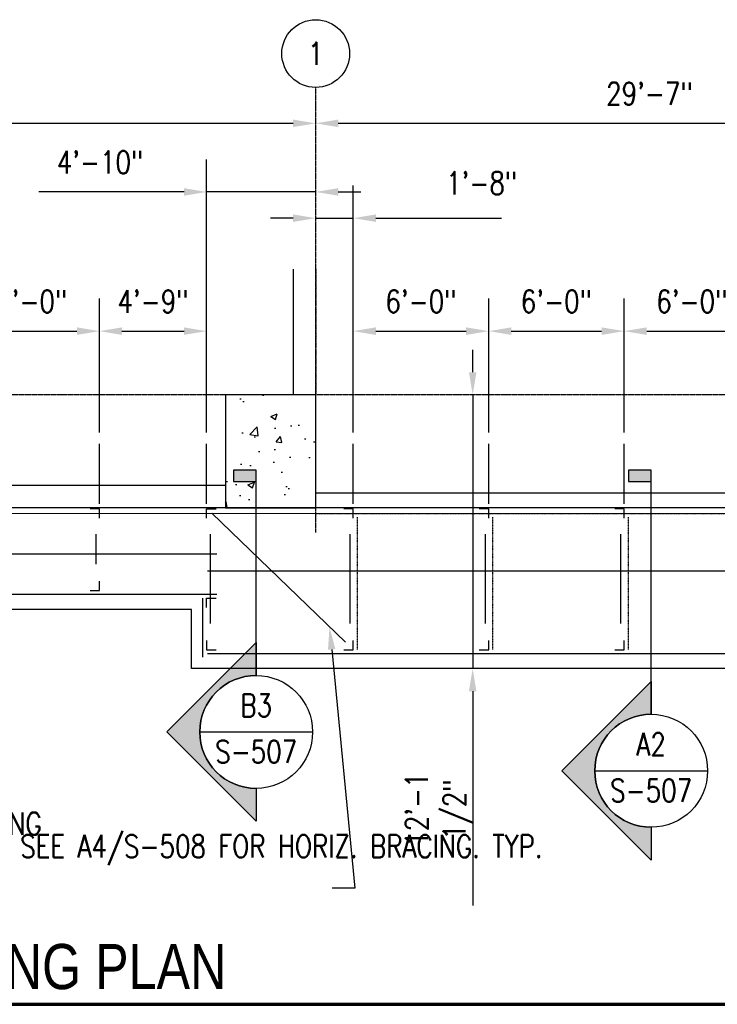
# Model space of a CAD drawing. Header units: inches. Extents: x -232 to 22867, y 539 to 1093.
# Tile 7 of 14: x 3176 to 3547, y 569 to 1093. Entities that reach past the tile are written whole.
import ezdxf
from ezdxf import colors
from ezdxf.entities.mleader import LeaderData, LeaderLine
from ezdxf.enums import TextEntityAlignment as Align
from ezdxf.math import Vec2, Vec3

# ---------------------------------------------------------------- set-up
doc = ezdxf.new("R2010")
doc.units = ezdxf.units.IN
doc.header["$MEASUREMENT"] = 0
doc.linetypes.add('CENTER2', pattern=[1.125, 0.75, -0.125, 0.125, -0.125])
doc.linetypes.add('Dash', pattern=[0.25, 0.125, -0.125])
for name, color, linetype in [('A-WALL-HDLN', 230, 'Dash'), ('A-WALL-PATT', 8, 'Continuous'), ('A-WALL-THIN', 230, 'Continuous'), ('G-ANNO-SYMB', 2, 'Continuous'), ('S-ANNO-DIMS', 1, 'Continuous'), ('S-ANNO-NOTE', 2, 'Continuous'), ('S-ANNO-SYMB', 2, 'Continuous'), ('S-ANNO-TEXT', 2, 'Continuous'), ('S-BEAM-HDLN', 10, 'Dash'), ('S-CONC-COLS', 110, 'Continuous'), ('S-GRID', 1, 'CENTER2'), ('S-GRID-IDEN', 1, 'Continuous'), ('S-METL-BEAM', 192, 'Continuous'), ('S-METL-BRAC-H', 72, 'Continuous'), ('S-METL-BRAC-V', 1, 'Dash'), ('S-METL-COLS', 52, 'Continuous'), ('S-METL-PANL', 13, 'Continuous')]:
    doc.layers.add(name, color=color, linetype=linetype)
doc.styles.add('Annotative', font='romans.shx', dxfattribs={"width": 0.8, "height": 0.125})
doc.styles.add('Arial', font='romans.shx', dxfattribs={"width": 0.8})
doc.styles.add('ROMANS', font='romans.shx', dxfattribs={"width": 0.8})
doc.styles.add('TITLES', font='swiss.ttf', dxfattribs={"width": 0.8, "height": 0.25})
doc.dimstyles.new('Annotative', dxfattribs={"dimscale": 0, "dimtxt": 0.125, "dimasz": 0.125, "dimexe": 0.18, "dimexo": 0.0625, "dimgap": 0.09, "dimtad": 1, "dimdec": 3, "dimzin": 3, "dimdsep": 46, "dimlunit": 4, "dimtxsty": 'Annotative', "dimcen": 0.09, "dimclrt": 2, "dimazin": 2, "dimtfac": 1, "dimtdec": 3, "dimtmove": 0, "dimatfit": 0, "dimfxl": 1, "dimtfill": 1, "dimfrac": 2, "dimtolj": 1, "dimtzin": 0, "dimarcsym": 0})

# ---------------------------------------------------------------- blocks, each defined once
blk = doc.blocks.new('051200_Column-L-Angle - L5X5X1_2-1705965-00_SP_Foundation Plan-CANOPY FRAMING')
for p, q in [((-1.42, 1.42), (-1.42, -3.58)), ((3.58, 1.42), (-1.42, 1.42))]:
    blk.add_line(p, q)
blk = doc.blocks.new('051200_Column-L-Angle - L5X5X1_2-1698497-00_SP_Foundation Plan-CANOPY FRAMING')
for p, q in [((-1.42, 1.42), (-1.42, -3.58)), ((3.58, 1.42), (-1.42, 1.42))]:
    blk.add_line(p, q)
blk = doc.blocks.new('051200_Column-L-Angle - L5X5X1_2-1699135-00_SP_Foundation Plan-CANOPY FRAMING')
at = {"layer": 'S-METL-COLS'}
for p, q in [((-1.42, -1.42), (-1.42, 3.58)), ((3.58, -1.42), (-1.42, -1.42))]:
    blk.add_line(p, q, dxfattribs=at)
blk = doc.blocks.new('051200_Column-L-Angle - L5X5X1_2-1695943-00_SP_Foundation Plan-CANOPY FRAMING')
for p, q in [((-1.42, 1.42), (-1.42, -3.58)), ((3.58, 1.42), (-1.42, 1.42))]:
    blk.add_line(p, q)
blk = doc.blocks.new('051200_Column-L-Angle - L5X5X1_2-1770445-00_SP_Foundation Plan-CANOPY FRAMING')
for p, q in [((-1.42, 1.42), (-1.42, -3.58)), ((3.58, 1.42), (-1.42, 1.42))]:
    blk.add_line(p, q)
blk = doc.blocks.new('051200_Column-L-Angle - L5X5X1_2-1711325-00_SP_Foundation Plan-CANOPY FRAMING')
at = {"layer": 'S-METL-COLS'}
for p, q in [((-1.42, -1.42), (-1.42, 3.58)), ((3.58, -1.42), (-1.42, -1.42))]:
    blk.add_line(p, q, dxfattribs=at)
blk = doc.blocks.new('Grid - Circle 3_8_-570341-00_SP_Foundation Plan-CANOPY FRAMING')
at = {"layer": 'S-GRID-IDEN'}
blk.add_circle((0, 0), 0.1875, dxfattribs=at)
blk = doc.blocks.new('*D33')
at = {"layer": 'Defpoints', "color": 0, "transparency": 16777216}
for p in [(3218.28, 927.06), (3146.28, 867.21), (3218.28, 867.21)]:
    blk.add_point(p, dxfattribs=at)
at = {"layer": 'S-ANNO-DIMS', "color": 0, "lineweight": -2, "transparency": 16777216}
for p, q in [((3146.28, 873.21), (3146.28, 944.34)), ((3218.28, 873.21), (3218.28, 944.34)), ((3158.28, 927.06), (3206.28, 927.06))]:
    blk.add_line(p, q, dxfattribs=at)
at = {"layer": 'S-ANNO-DIMS', "color": 0, "transparency": 16777216}
for points in [[(3158.28, 929.06), (3158.28, 925.06), (3146.28, 927.06)], [(3206.28, 929.06), (3206.28, 925.06), (3218.28, 927.06)]]:
    blk.add_solid(points, dxfattribs=at)
at = {"layer": 'S-ANNO-DIMS', "color": 2, "lineweight": -3, "transparency": 16777216, "insert": (3182.28, 942.85), "char_height": 12, "width": 4.1093, "attachment_point": 5, "style": 'Annotative', "bg_fill": 3, "box_fill_scale": 1.25, "bg_fill_color": 256, "bg_fill_true_color": 13158600, "bg_fill_transparency": 0}
blk.add_mtext('\\A1;6\'-0"', dxfattribs=at)
blk = doc.blocks.new('*D34')
at = {"layer": 'Defpoints', "color": 0, "transparency": 16777216}
for p in [(3275.28, 927.06), (3218.28, 867.21), (3275.28, 867.21)]:
    blk.add_point(p, dxfattribs=at)
at = {"layer": 'S-ANNO-DIMS', "color": 0, "lineweight": -2, "transparency": 16777216}
for p, q in [((3218.28, 873.21), (3218.28, 944.34)), ((3275.28, 873.21), (3275.28, 944.34)), ((3230.28, 927.06), (3263.28, 927.06))]:
    blk.add_line(p, q, dxfattribs=at)
at = {"layer": 'S-ANNO-DIMS', "color": 0, "transparency": 16777216}
for points in [[(3230.28, 929.06), (3230.28, 925.06), (3218.28, 927.06)], [(3263.28, 929.06), (3263.28, 925.06), (3275.28, 927.06)]]:
    blk.add_solid(points, dxfattribs=at)
at = {"layer": 'S-ANNO-DIMS', "color": 2, "lineweight": -3, "transparency": 16777216, "insert": (3246.78, 942.85), "char_height": 12, "width": 4.1093, "attachment_point": 5, "style": 'Annotative', "bg_fill": 3, "box_fill_scale": 1.25, "bg_fill_color": 256, "bg_fill_true_color": 13158600, "bg_fill_transparency": 0}
blk.add_mtext('\\A1;4\'-9"', dxfattribs=at)
blk = doc.blocks.new('*D35')
at = {"layer": 'Defpoints', "color": 0, "transparency": 16777216}
for p in [(3333.27, 1037.5), (3333.27, 893.21), (2924.28, 867.21)]:
    blk.add_point(p, dxfattribs=at)
at = {"layer": 'S-ANNO-DIMS', "color": 0, "lineweight": -2, "transparency": 16777216}
for p, q in [((2924.28, 873.21), (2924.28, 1054.78)), ((2936.28, 1037.5), (3321.27, 1037.5))]:
    blk.add_line(p, q, dxfattribs=at)
at = {"layer": 'S-ANNO-DIMS', "color": 0, "transparency": 16777216}
for points in [[(2936.28, 1039.5), (2936.28, 1035.5), (2924.28, 1037.5)], [(3321.27, 1039.5), (3321.27, 1035.5), (3333.27, 1037.5)]]:
    blk.add_solid(points, dxfattribs=at)
at = {"layer": 'S-ANNO-DIMS', "color": 2, "lineweight": -3, "transparency": 16777216, "insert": (3128.78, 1053.28), "char_height": 12, "width": 5.0137, "attachment_point": 5, "style": 'Annotative', "bg_fill": 3, "box_fill_scale": 1.25, "bg_fill_color": 256, "bg_fill_true_color": 13158600, "bg_fill_transparency": 0}
blk.add_mtext('\\A1;34\'-1"', dxfattribs=at)
blk = doc.blocks.new('*D36')
at = {"layer": 'Defpoints', "color": 0, "transparency": 16777216}
for p in [(3688.27, 1037.5), (3333.27, 893.21), (3688.27, 893.21)]:
    blk.add_point(p, dxfattribs=at)
at = {"layer": 'S-ANNO-DIMS', "color": 0, "lineweight": -2, "transparency": 16777216}
blk.add_line((3345.27, 1037.5), (3676.27, 1037.5), dxfattribs=at)
at = {"layer": 'S-ANNO-DIMS', "color": 0, "transparency": 16777216}
for points in [[(3345.27, 1039.5), (3345.27, 1035.5), (3333.27, 1037.5)], [(3676.27, 1039.5), (3676.27, 1035.5), (3688.27, 1037.5)]]:
    blk.add_solid(points, dxfattribs=at)
at = {"layer": 'S-ANNO-DIMS', "color": 2, "lineweight": -3, "transparency": 16777216, "insert": (3510.77, 1053.28), "char_height": 12, "width": 5.0137, "attachment_point": 5, "style": 'Annotative', "bg_fill": 3, "box_fill_scale": 1.25, "bg_fill_color": 256, "bg_fill_true_color": 13158600, "bg_fill_transparency": 0}
blk.add_mtext('\\A1;29\'-7"', dxfattribs=at)
blk = doc.blocks.new('*D42')
at = {"layer": 'Defpoints', "color": 0, "transparency": 16777216}
for p in [(3391.14, 893.21), (3416.75, 893.21), (3391.14, 747.71)]:
    blk.add_point(p, dxfattribs=at)
at = {"layer": 'S-ANNO-DIMS', "color": 0, "lineweight": -2, "transparency": 16777216}
for p, q in [((3416.75, 905.21), (3416.75, 917.21)), ((3416.75, 893.21), (3416.75, 747.71)), ((3416.75, 735.71), (3416.75, 621.85))]:
    blk.add_line(p, q, dxfattribs=at)
at = {"layer": 'S-ANNO-DIMS', "color": 0, "transparency": 16777216}
for points in [[(3414.75, 905.21), (3418.75, 905.21), (3416.75, 893.21)], [(3414.75, 735.71), (3418.75, 735.71), (3416.75, 747.71)]]:
    blk.add_solid(points, dxfattribs=at)
at = {"layer": 'S-ANNO-DIMS', "color": 2, "lineweight": -3, "transparency": 16777216, "insert": (3398.97, 672.78), "char_height": 12, "width": 1.0992, "attachment_point": 5, "rotation": 90, "style": 'Annotative', "bg_fill": 3, "box_fill_scale": 1.25, "bg_fill_color": 256, "bg_fill_true_color": 13158600, "bg_fill_transparency": 0}
blk.add_mtext('\\A1;12\'-1 1/2"', dxfattribs=at)
blk = doc.blocks.new('*D44')
at = {"layer": 'Defpoints', "color": 0, "transparency": 16777216}
for p in [(3333.27, 1001.04), (3333.27, 893.21), (3275.28, 867.21)]:
    blk.add_point(p, dxfattribs=at)
at = {"layer": 'S-ANNO-DIMS', "color": 0, "lineweight": -2, "transparency": 16777216}
for p, q in [((3275.28, 873.21), (3275.28, 1018.32)), ((3263.28, 1001.04), (3186, 1001.04)), ((3333.27, 1001.04), (3275.28, 1001.04)), ((3345.27, 1001.04), (3357.27, 1001.04))]:
    blk.add_line(p, q, dxfattribs=at)
at = {"layer": 'S-ANNO-DIMS', "color": 0, "transparency": 16777216}
for points in [[(3263.28, 1003.04), (3263.28, 999.04), (3275.28, 1001.04)], [(3345.27, 1003.04), (3345.27, 999.04), (3333.27, 1001.04)]]:
    blk.add_solid(points, dxfattribs=at)
at = {"layer": 'S-ANNO-DIMS', "color": 2, "lineweight": -3, "transparency": 16777216, "insert": (3218.64, 1016.82), "char_height": 12, "width": 5.0137, "attachment_point": 5, "style": 'Annotative', "bg_fill": 3, "box_fill_scale": 1.25, "bg_fill_color": 256, "bg_fill_true_color": 13158600, "bg_fill_transparency": 0}
blk.add_mtext('\\A1;4\'-10"', dxfattribs=at)
blk = doc.blocks.new('*D45')
at = {"layer": 'Defpoints', "color": 0, "transparency": 16777216}
for p in [(3353.28, 987.1), (3333.27, 893.21), (3353.28, 867.21)]:
    blk.add_point(p, dxfattribs=at)
at = {"layer": 'S-ANNO-DIMS', "color": 0, "lineweight": -2, "transparency": 16777216}
for p, q in [((3353.28, 873.21), (3353.28, 1004.38)), ((3321.27, 987.1), (3309.27, 987.1)), ((3333.27, 987.1), (3353.28, 987.1)), ((3365.28, 987.1), (3432.05, 987.1))]:
    blk.add_line(p, q, dxfattribs=at)
at = {"layer": 'S-ANNO-DIMS', "color": 0, "transparency": 16777216}
for points in [[(3321.27, 989.1), (3321.27, 985.1), (3333.27, 987.1)], [(3365.28, 989.1), (3365.28, 985.1), (3353.28, 987.1)]]:
    blk.add_solid(points, dxfattribs=at)
at = {"layer": 'S-ANNO-DIMS', "color": 2, "lineweight": -3, "transparency": 16777216, "insert": (3402.61, 1011.74), "char_height": 12, "width": 4.1093, "attachment_point": 1, "line_spacing_factor": 0.983083, "style": 'Annotative', "bg_fill": 3, "box_fill_scale": 1.25, "bg_fill_color": 256, "bg_fill_true_color": 13158600, "bg_fill_transparency": 0}
blk.add_mtext('\\A1;1\'-8"', dxfattribs=at)
blk = doc.blocks.new('*D46')
at = {"layer": 'Defpoints', "color": 0, "transparency": 16777216}
for p in [(3425.28, 927.06), (3353.28, 867.21), (3425.28, 867.21)]:
    blk.add_point(p, dxfattribs=at)
at = {"layer": 'S-ANNO-DIMS', "color": 0, "lineweight": -2, "transparency": 16777216}
for p, q in [((3353.28, 873.21), (3353.28, 944.34)), ((3425.28, 873.21), (3425.28, 944.34)), ((3365.28, 927.06), (3413.28, 927.06))]:
    blk.add_line(p, q, dxfattribs=at)
at = {"layer": 'S-ANNO-DIMS', "color": 0, "transparency": 16777216}
for points in [[(3365.28, 929.06), (3365.28, 925.06), (3353.28, 927.06)], [(3413.28, 929.06), (3413.28, 925.06), (3425.28, 927.06)]]:
    blk.add_solid(points, dxfattribs=at)
at = {"layer": 'S-ANNO-DIMS', "color": 2, "lineweight": -3, "transparency": 16777216, "insert": (3389.28, 942.85), "char_height": 12, "width": 4.1093, "attachment_point": 5, "style": 'Annotative'}
blk.add_mtext('\\A1;6\'-0"', dxfattribs=at)
blk = doc.blocks.new('*D47')
at = {"layer": 'Defpoints', "color": 0, "transparency": 16777216}
for p in [(3497.28, 927.06), (3425.28, 867.21), (3497.28, 867.21)]:
    blk.add_point(p, dxfattribs=at)
at = {"layer": 'S-ANNO-DIMS', "color": 0, "lineweight": -2, "transparency": 16777216}
for p, q in [((3425.28, 873.21), (3425.28, 944.34)), ((3497.28, 873.21), (3497.28, 944.34)), ((3437.28, 927.06), (3485.28, 927.06))]:
    blk.add_line(p, q, dxfattribs=at)
at = {"layer": 'S-ANNO-DIMS', "color": 0, "transparency": 16777216}
for points in [[(3437.28, 929.06), (3437.28, 925.06), (3425.28, 927.06)], [(3485.28, 929.06), (3485.28, 925.06), (3497.28, 927.06)]]:
    blk.add_solid(points, dxfattribs=at)
at = {"layer": 'S-ANNO-DIMS', "color": 2, "lineweight": -3, "transparency": 16777216, "insert": (3461.28, 942.85), "char_height": 12, "width": 4.1093, "attachment_point": 5, "style": 'Annotative', "bg_fill": 3, "box_fill_scale": 1.25, "bg_fill_color": 256, "bg_fill_true_color": 13158600, "bg_fill_transparency": 0}
blk.add_mtext('\\A1;6\'-0"', dxfattribs=at)
blk = doc.blocks.new('*D48')
at = {"layer": 'Defpoints', "color": 0, "transparency": 16777216}
for p in [(3569.28, 927.06), (3497.28, 867.21), (3569.28, 867.21)]:
    blk.add_point(p, dxfattribs=at)
at = {"layer": 'S-ANNO-DIMS', "color": 0, "lineweight": -2, "transparency": 16777216}
for p, q in [((3497.28, 873.21), (3497.28, 944.34)), ((3569.28, 873.21), (3569.28, 944.34)), ((3509.28, 927.06), (3557.28, 927.06))]:
    blk.add_line(p, q, dxfattribs=at)
at = {"layer": 'S-ANNO-DIMS', "color": 0, "transparency": 16777216}
for points in [[(3509.28, 929.06), (3509.28, 925.06), (3497.28, 927.06)], [(3557.28, 929.06), (3557.28, 925.06), (3569.28, 927.06)]]:
    blk.add_solid(points, dxfattribs=at)
at = {"layer": 'S-ANNO-DIMS', "color": 2, "lineweight": -3, "transparency": 16777216, "insert": (3533.28, 942.85), "char_height": 12, "width": 4.1093, "attachment_point": 5, "style": 'Annotative', "bg_fill": 3, "box_fill_scale": 1.25, "bg_fill_color": 256, "bg_fill_true_color": 13158600, "bg_fill_transparency": 0}
blk.add_mtext('\\A1;6\'-0"', dxfattribs=at)
blk = doc.blocks.new('*U92')
at = {"lineweight": -3}
blk.add_hatch(color=256, dxfattribs=at).paths.add_polyline_path([(0, 1.386), (0, 1.4485), (-0.125, 1.4485), (-0.125, 1.386)])
h = blk.add_hatch(color=256, dxfattribs=at)
edge = h.paths.add_edge_path()
edge.add_line((0, -0.3125), (0, -0.4947))
edge.add_line((0, -0.4947), (-0.4947, 0))
edge.add_line((-0.4947, 0), (0, 0.4947))
edge.add_line((0, 0.4947), (0, 0.3125))
edge.add_arc((0, 0), 0.3125, 90, 270)
at = {"linetype": 'Continuous', "lineweight": -3}
blk.add_line((0, 0.3125), (0, 1.4485), dxfattribs=at)
at = {"lineweight": -3}
for p, q in [((0, 0.4947), (-0.4947, 0)), ((-0.3125, 0), (0.3125, 0)), ((-0.4947, 0), (0, -0.4947))]:
    blk.add_line(p, q, dxfattribs=at)
at = {"lineweight": -3, "flags": 128}
blk.add_lwpolyline([(0, 1.386), (0, 1.4485), (-0.125, 1.4485), (-0.125, 1.386), (0, 1.386)], close=True, dxfattribs=at)
blk.add_lwpolyline([(0, -0.3125), (0, -0.4947), (-0.4947, 0), (0, 0.4947), (0, 0.3125, 1), (0, -0.3125)], format="xyb", close=True, dxfattribs=at)
blk.add_lwpolyline([(-0.0156, -0.3125), (-0.0156, -0.3125)], dxfattribs=at)
blk.add_lwpolyline([(-0.0156, -0.3125), (-0.0156, -0.3125)], dxfattribs=at)
at = {"lineweight": -3}
blk.add_circle((0, 0), 0.3125, dxfattribs=at)
at = {"linetype": 'Continuous', "lineweight": -3, "style": 'Arial'}
blk.add_attdef('X#', text='', height=0.0938, dxfattribs=at).set_placement((0, 0.0469), align=Align.BOTTOM_CENTER)
blk.add_attdef('X-###', text='', height=0.0938, dxfattribs=at).set_placement((0, -0.0469), align=Align.TOP_CENTER)
blk = doc.blocks.new('*U86')
at = {"lineweight": -3}
blk.add_hatch(color=256, dxfattribs=at).paths.add_polyline_path([(0, 1.6012), (0, 1.6637), (-0.125, 1.6637), (-0.125, 1.6012)])
h = blk.add_hatch(color=256, dxfattribs=at)
edge = h.paths.add_edge_path()
edge.add_line((0, -0.3125), (0, -0.4947))
edge.add_line((0, -0.4947), (-0.4947, 0))
edge.add_line((-0.4947, 0), (0, 0.4947))
edge.add_line((0, 0.4947), (0, 0.3125))
edge.add_arc((0, 0), 0.3125, 90, 270)
at = {"linetype": 'Continuous', "lineweight": -3}
blk.add_line((0, 0.3125), (0, 1.6637), dxfattribs=at)
at = {"lineweight": -3}
for p, q in [((0, 0.4947), (-0.4947, 0)), ((-0.3125, 0), (0.3125, 0)), ((-0.4947, 0), (0, -0.4947))]:
    blk.add_line(p, q, dxfattribs=at)
at = {"lineweight": -3, "flags": 128}
blk.add_lwpolyline([(0, 1.6012), (0, 1.6637), (-0.125, 1.6637), (-0.125, 1.6012), (0, 1.6012)], close=True, dxfattribs=at)
blk.add_lwpolyline([(0, -0.3125), (0, -0.4947), (-0.4947, 0), (0, 0.4947), (0, 0.3125, 1), (0, -0.3125)], format="xyb", close=True, dxfattribs=at)
blk.add_lwpolyline([(-0.0156, -0.3125), (-0.0156, -0.3125)], dxfattribs=at)
blk.add_lwpolyline([(-0.0156, -0.3125), (-0.0156, -0.3125)], dxfattribs=at)
at = {"lineweight": -3}
blk.add_circle((0, 0), 0.3125, dxfattribs=at)
at = {"linetype": 'Continuous', "lineweight": -3, "style": 'Arial'}
blk.add_attdef('X#', text='', height=0.0938, dxfattribs=at).set_placement((0, 0.0469), align=Align.BOTTOM_CENTER)
blk.add_attdef('X-###', text='', height=0.0938, dxfattribs=at).set_placement((0, -0.0469), align=Align.TOP_CENTER)
blk = doc.blocks.new('*U16')
at = {"linetype": 'Continuous', "lineweight": 70}
blk.add_line((1.125, 0.625), (29.5, 0.625), dxfattribs=at)
at = {"style": 'Arial'}
blk.add_attdef('DRAWING_AREA_TITLE', text='', height=0.1875, dxfattribs=at).set_placement((1.3743, 0.6339), align=Align.BOTTOM_LEFT)
blk.add_attdef('X#', text='', height=0.1875, dxfattribs=at).set_placement((0.8125, 0.625), align=Align.MIDDLE_CENTER)
blk.add_attdef('SCALE:', text='', height=0.0938, dxfattribs=at).set_placement((1.3743, 0.5606), align=Align.TOP_LEFT)

msp = doc.modelspace()

# ---------------------------------------------------------------- hatches: boundary and pattern name
at = {"layer": 'A-WALL-PATT', "lineweight": -3}
h = msp.add_hatch(dxfattribs=at)
h.set_pattern_fill('AR-CONC', color=8, scale=5, style=0)
h.set_pattern_definition([(50, (3084.197, -6e-12), (35.863, -3.1376), [3.75, -41.25]), (355, (3084.197, -6e-12), (-6.9376, 37.6096), [3, -33]), (100.4514, (3087.185, -0.26), (28.9254, 34.472), [3.187, -35.0571]), (46.184, (3084.197, 10), (53.362, -8.276), [5.625, -61.875]), (96.6356, (3088.643, 9.31), (46.733, 48.706), [4.7805, -52.5857]), (351.184, (3084.197, 10), (46.733, 48.706), [4.5, -49.5]), (21, (3089.197, 7.5), (29.84535, -20.1309), [3.75, -41.25]), (326, (3089.197, 7.5), (12.1658, 36.2575), [3, -33]), (71.4514, (3091.684, 5.822), (42.0111, 16.1266), [3.187, -35.0571]), (37.5, (3084.197, -6e-12), (0.608, 16.6447), [0, -32.6, 0, -33.5, 0, -33.125]), (7.5, (3084.197, -6e-12), (13.15348, 19.7206), [0, -19.1, 0, -31.85, 0, -12.625]), (327.5, (3073.047, -6e-12), (26.69112, -1.12774), [0, -12.5, 0, -39, 0, -51.75]), (317.5, (3068.047, -6e-12), (29.1593, 5.00525), [0, -16.25, 0, -25.9, 0, -36.75])])
h.paths.add_polyline_path([(3333.274, 833.2059), (3333.274, 893.2059), (3285.274, 893.2059), (3285.274, 833.2059)])

# ---------------------------------------------------------------- linework, layer by layer
at = {"layer": 'A-WALL-THIN', "lineweight": -3}
for p, q in [((3321.274, 959.9125), (3321.274, 893.2059)), ((2916.274, 845.2059), (3285.274, 845.2059)), ((3333.274, 841.2059), (3645.274, 841.2059)), ((4441.274, 833.2059), (2916.274, 833.2059))]:
    msp.add_line(p, q, dxfattribs=at)
at = {"layer": 'S-BEAM-HDLN', "lineweight": -3}
msp.add_line((3333.274, 830.2059), (3651.274, 830.2059), dxfattribs=at)
at = {"layer": 'S-GRID', "lineweight": -3}
for p, q in [((3333.274, 820.1184), (3333.274, 1056.5775)), ((5670.3056, 893.2059), (2907.9831, 893.2059))]:
    msp.add_line(p, q, dxfattribs=at)
at = {"layer": 'S-METL-BEAM', "lineweight": -3}
for p, q in [((3218.284, 835.2059), (3218.284, 867.2059)), ((3275.284, 835.2059), (3275.284, 867.2059)), ((3353.284, 835.2059), (3353.284, 867.2059)), ((3425.284, 835.2059), (3425.284, 867.2059)), ((3497.284, 835.2059), (3497.284, 867.2059)), ((2920.274, 830.2458), (5645.284, 830.1077)), ((3216.364, 819.2059), (3216.364, 803.2059)), ((3277.204, 819.2059), (3277.204, 771.7059)), ((3351.364, 819.2059), (3351.364, 771.7059)), ((3423.364, 819.2059), (3423.364, 771.7059)), ((3495.364, 819.2059), (3495.364, 771.7059)), ((2920.274, 808.7352), (3280.784, 808.7352)), ((3275.784, 799.6898), (5266.284, 799.6898)), ((2924.774, 787.2059), (3280.784, 787.2059)), ((3273.284, 753.7059), (3273.284, 785.2059)), ((3275.784, 755.7059), (3712.7877, 755.7059))]:
    msp.add_line(p, q, dxfattribs=at)
at = {"layer": 'S-METL-BRAC-H', "lineweight": -3}
msp.add_line((3278.058, 830.2708), (3349.0928, 761.6733), dxfattribs=at)
at = {"layer": 'S-METL-BRAC-V'}
for p, q in [((3355.364, 828.2059), (3355.364, 757.7059)), ((3427.364, 828.2059), (3427.364, 757.7059)), ((3499.364, 828.2059), (3499.364, 757.7059))]:
    msp.add_line(p, q, dxfattribs=at)

# ---------------------------------------------------------------- block references
at = {"layer": 'G-ANNO-SYMB', "lineweight": -3}
ref = msp.add_blockref('*U92', (3301.6482, 714.0619), dxfattribs=dict(at, xscale=96, yscale=96, zscale=96))
ref.add_attrib('X-###', 'S-507', dxfattribs={"layer": 'S-ANNO-SYMB', "color": 1, "linetype": 'Continuous', "lineweight": -2, "height": 12, "style": 'ROMANS', "width": 0.8}).set_placement((3301.6482, 709.5619), align=Align.TOP_CENTER)
ref.add_attrib('X#', 'B3', dxfattribs={"layer": 'S-ANNO-TEXT', "color": 1, "linetype": 'Continuous', "lineweight": -2, "height": 12, "style": 'ROMANS', "width": 0.8}).set_placement((3301.6482, 718.5619), align=Align.BOTTOM_CENTER)
ref = msp.add_blockref('*U86', (3511.6482, 693.4111), dxfattribs=dict(at, xscale=96, yscale=96, zscale=96))
ref.add_attrib('X-###', 'S-507', dxfattribs={"layer": 'S-ANNO-SYMB', "color": 1, "linetype": 'Continuous', "lineweight": -2, "height": 12, "style": 'ROMANS', "width": 0.8}).set_placement((3511.6482, 688.9111), align=Align.TOP_CENTER)
ref.add_attrib('X#', 'A2', dxfattribs={"layer": 'S-ANNO-TEXT', "color": 1, "linetype": 'Continuous', "lineweight": -2, "height": 12, "style": 'ROMANS', "width": 0.8}).set_placement((3511.6482, 697.911), align=Align.BOTTOM_CENTER)
at = {"layer": 'S-ANNO-SYMB', "lineweight": -3}
ref = msp.add_blockref('*U16', (2833.2245, 509.3001), dxfattribs=dict(at, xscale=96, yscale=96, zscale=96))
ref.add_attrib('DRAWING_AREA_TITLE', 'CANOPY FRAMING PLAN', dxfattribs={"layer": '0', "height": 24, "style": 'TITLES', "width": 0.796875}).set_placement((2965.1569, 570.1551), align=Align.BOTTOM_LEFT)
at = {"layer": 'S-GRID-IDEN', "lineweight": -3, "xscale": 95.99999999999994, "yscale": 95.99999999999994, "zscale": 95.99999999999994}
msp.add_blockref('Grid - Circle 3_8_-570341-00_SP_Foundation Plan-CANOPY FRAMING', (3333.274, 1074.5775), dxfattribs=at)
at = {"layer": 'S-METL-COLS', "lineweight": -3}
for name, p, rotation in [('051200_Column-L-Angle - L5X5X1_2-1698497-00_SP_Foundation Plan-CANOPY FRAMING', (3216.864, 831.2859), 269.9999999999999), ('051200_Column-L-Angle - L5X5X1_2-1699135-00_SP_Foundation Plan-CANOPY FRAMING', (3276.704, 831.2859), 269.9999999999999), ('051200_Column-L-Angle - L5X5X1_2-1698497-00_SP_Foundation Plan-CANOPY FRAMING', (3351.864, 831.2859), 269.9999999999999), ('051200_Column-L-Angle - L5X5X1_2-1698497-00_SP_Foundation Plan-CANOPY FRAMING', (3423.864, 831.2859), 269.9999999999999), ('051200_Column-L-Angle - L5X5X1_2-1698497-00_SP_Foundation Plan-CANOPY FRAMING', (3495.864, 831.2859), 269.9999999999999), ('051200_Column-L-Angle - L5X5X1_2-1705965-00_SP_Foundation Plan-CANOPY FRAMING', (3216.864, 790.6259), 180), ('051200_Column-L-Angle - L5X5X1_2-1711325-00_SP_Foundation Plan-CANOPY FRAMING', (3276.704, 783.7859), 269.9999999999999), ('051200_Column-L-Angle - L5X5X1_2-1695943-00_SP_Foundation Plan-CANOPY FRAMING', (3276.704, 759.1259), 89.99999999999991), ('051200_Column-L-Angle - L5X5X1_2-1770445-00_SP_Foundation Plan-CANOPY FRAMING', (3351.864, 759.1259), 180), ('051200_Column-L-Angle - L5X5X1_2-1770445-00_SP_Foundation Plan-CANOPY FRAMING', (3423.864, 759.1259), 180), ('051200_Column-L-Angle - L5X5X1_2-1770445-00_SP_Foundation Plan-CANOPY FRAMING', (3495.864, 759.1259), 180)]:
    msp.add_blockref(name, p, dxfattribs=dict(at, rotation=rotation))

# ---------------------------------------------------------------- texts
at = {"layer": 'S-GRID-IDEN', "lineweight": -3, "insert": (3333.274, 1074.5775), "char_height": 12, "width": 12, "attachment_point": 5, "style": 'Annotative'}
msp.add_mtext('1', dxfattribs=at)

# ---------------------------------------------------------------- next in the draw order: dimensions: what is measured, and where the dimension line sits
at = {"layer": 'S-ANNO-DIMS', "lineweight": -3}
dim = msp.add_linear_dim(base=(3218.284, 927.0642), p1=(3146.284, 867.2059), p2=(3218.284, 867.2059), dimstyle='Annotative', override={"dimpost": '\\X'}, dxfattribs=at)
dim.commit()
dim.dimension.update_dxf_attribs({"geometry": '*D33', "text_midpoint": (3182.284, 942.847)})

# ---------------------------------------------------------------- next in the draw order: dimensions: what is measured, and where the dimension line sits
dim = msp.add_linear_dim(base=(3275.284, 927.0642), p1=(3218.284, 867.2059), p2=(3275.284, 867.2059), dimstyle='Annotative', override={"dimpost": '\\X'}, dxfattribs=at)
dim.commit()
dim.dimension.update_dxf_attribs({"geometry": '*D34', "text_midpoint": (3246.784, 927.0642), "dimtype": 160})

# ---------------------------------------------------------------- next in the draw order: dimensions: what is measured, and where the dimension line sits
dim = msp.add_linear_dim(base=(3333.274, 1037.4976), p1=(2924.284, 867.2059), p2=(3333.274, 893.2059), dimstyle='Annotative', override={"dimpost": '\\X', "dimse1": 0, "dimse2": 1}, dxfattribs=at)
dim.commit()
dim.dimension.update_dxf_attribs({"geometry": '*D35', "text_midpoint": (3128.779, 1053.2804)})

# ---------------------------------------------------------------- next in the draw order: dimensions: what is measured, and where the dimension line sits
dim = msp.add_linear_dim(base=(3688.274, 1037.4976), p1=(3333.274, 893.2059), p2=(3688.274, 893.2059), dimstyle='Annotative', override={"dimpost": '\\X', "dimse1": 1, "dimse2": 1}, dxfattribs=at)
dim.commit()
dim.dimension.update_dxf_attribs({"geometry": '*D36', "text_midpoint": (3510.774, 1053.2804)})

# ---------------------------------------------------------------- next in the draw order: dimensions: what is measured, and where the dimension line sits
dim = msp.add_linear_dim(base=(3333.274, 1001.0416), p1=(3275.284, 867.2059), p2=(3333.274, 893.2059), dimstyle='Annotative', override={"dimpost": '\\X', "dimse2": 1}, dxfattribs=at)
dim.commit()
dim.dimension.update_dxf_attribs({"geometry": '*D44', "text_midpoint": (3218.644, 1001.0416), "dimtype": 160})
dim = msp.add_linear_dim(base=(3416.749, 893.2059), p1=(3391.144, 747.7059), p2=(3391.144, 893.2059), angle=90, dimstyle='Annotative', override={"dimpost": '\\X', "dimse1": 1, "dimse2": 1}, dxfattribs=at)
dim.commit()
dim.dimension.update_dxf_attribs({"geometry": '*D42', "text_midpoint": (3416.749, 672.7802), "dimtype": 160})

# ---------------------------------------------------------------- next in the draw order: linework, layer by layer
at = {"layer": 'S-METL-PANL', "lineweight": -3}
msp.add_lwpolyline([(5649.284, 833.2059), (5649.284, 779.2059), (5275.284, 779.2059), (5275.284, 747.7059), (4513.284, 747.7059), (4513.284, 725.2059), (3699.2877, 725.2059), (3699.2877, 747.7059), (3267.284, 747.7059), (3267.284, 779.2059), (2916.274, 779.2059), (2916.274, 845.2059)], dxfattribs=at)

# ---------------------------------------------------------------- next in the draw order: dimensions: what is measured, and where the dimension line sits
at = {"layer": 'S-ANNO-DIMS', "lineweight": -3}
dim = msp.add_linear_dim(base=(3353.284, 987.0974), p1=(3333.274, 893.2059), p2=(3353.284, 867.2059), dimstyle='Annotative', override={"dimpost": '\\X', "dimse1": 1}, dxfattribs=at)
dim.commit()
dim.dimension.update_dxf_attribs({"geometry": '*D45', "text_midpoint": (3404.6668, 987.0974), "dimtype": 160})

# ---------------------------------------------------------------- next in the draw order: leaders
at = {"layer": 'S-ANNO-NOTE', "lineweight": -3}
ml = msp.add_multileader_mtext('Standard', dxfattribs=at)
ml.set_content('DOOR ROLLER GUIDE', color=256, style='Annotative')
ml.set_leader_properties(color=1, linetype='ByLayer', lineweight=-1)
ml.build(insert=Vec2(0, 0))
ml.multileader.update_dxf_attribs({"text_right_attachment_type": 3, "dogleg_length": 0.125, "arrow_head_size": 12, "scale": 96})
ctx = ml.context
ctx.base_point, ctx.scale, ctx.char_height, ctx.arrow_head_size, ctx.landing_gap_size, ctx.plane_origin = Vec3(135.0989, 735.8918), 96, 12, 12, 8.64, Vec3(212.7458, 820.1356)
ctx.right_attachment = 3
notes = []
notes.append((ctx, [(0, (1, 1, 0), (214.6646, 695.8918), (-1, 0), 12, [(0, [(214.6646, 824.7127)], 0, [])])]))
ctx.mtext.insert, ctx.mtext.width, ctx.mtext.flow_direction = Vec3(143.7389, 741.8918), 58.160008, 5
ml = msp.add_multileader_mtext('Standard', dxfattribs=at)
ml.set_content('DOOR ROLLER GUIDE', color=256, style='Annotative')
ml.set_leader_properties(color=1, linetype='ByLayer', lineweight=-1)
ml.build(insert=Vec2(0, 0))
ml.multileader.update_dxf_attribs({"text_right_attachment_type": 3, "dogleg_length": 0.125, "arrow_head_size": 12, "scale": 96})
ctx = ml.context
ctx.base_point, ctx.scale, ctx.char_height, ctx.arrow_head_size, ctx.landing_gap_size, ctx.plane_origin = Vec3(1751.2774, 721.2527), 96, 12, 12, 8.64, Vec3(1831.9995, 751.0651)
ctx.right_attachment = 3
notes.append((ctx, [(0, (1, 1, 0), (1830.8431, 681.2527), (-1, 0), 12, [(1, [(1922.3421, 824.7127), (1862.4796, 794.7059)], 0, [])])]))
ctx.mtext.insert, ctx.mtext.width, ctx.mtext.flow_direction = Vec3(1759.9174, 727.2527), 48.755018, 5
ml = msp.add_multileader_mtext('Standard', dxfattribs=at)
ml.set_content('DOOR ROLLER GUIDE', color=256, style='Annotative')
ml.set_leader_properties(color=1, linetype='ByLayer', lineweight=-1)
ml.build(insert=Vec2(0, 0))
ml.multileader.update_dxf_attribs({"text_right_attachment_type": 3, "dogleg_length": 0.125, "arrow_head_size": 12, "scale": 96})
ctx = ml.context
ctx.base_point, ctx.scale, ctx.char_height, ctx.arrow_head_size, ctx.landing_gap_size, ctx.plane_origin = Vec3(567.6911, 695.245), 96, 12, 12, 8.64, Vec3(648.4132, 725.0575)
ctx.right_attachment = 3
notes.append((ctx, [(0, (1, 1, 0), (647.2568, 655.245), (-1, 0), 12, [(1, [(647.2568, 764.7059), (618.503, 794.7059)], 0, [])])]))
ctx.mtext.insert, ctx.mtext.width, ctx.mtext.flow_direction = Vec3(576.3311, 701.245), 48.755018, 5
at = {"layer": 'S-ANNO-NOTE'}
ml = msp.add_multileader_mtext('Standard', dxfattribs=at)
ml.set_content('EXTERIOR FACE OF METAL SIDING', color=256, style='Annotative')
ml.set_leader_properties(color=1, linetype='ByLayer', lineweight=-1)
ml.build(insert=Vec2(0, 0))
ml.multileader.update_dxf_attribs({"text_right_attachment_type": 3, "dogleg_length": 0.125, "arrow_head_size": 12, "scale": 96})
ctx = ml.context
ctx.base_point, ctx.scale, ctx.char_height, ctx.arrow_head_size, ctx.landing_gap_size, ctx.plane_origin = Vec3(-98.5507, 671.95, 4132.6116), 96, 12, 12, 8.64, Vec3(-8.1662, 794.7059, 4132.6116)
ctx.right_attachment = 3
notes.append((ctx, [(1, (1, 1, 0), (-110.5507, 671.95, 4132.6116), (1, 0), 12, [(0, [(-110.5507, 783.7059, 4132.6116)], 0, [])])]))
ctx.mtext.insert, ctx.mtext.width, ctx.mtext.flow_direction = Vec3(-89.9107, 677.95, 4132.6116), 131.100016, 5
ml = msp.add_multileader_mtext('Standard', dxfattribs=at)
ml.set_content('EXTERIOR FACE OF METAL SIDING', color=256, style='Annotative')
ml.set_leader_properties(color=1, linetype='ByLayer', lineweight=-1)
ml.build(insert=Vec2(0, 0))
ml.multileader.update_dxf_attribs({"text_right_attachment_type": 3, "dogleg_length": 0.125, "arrow_head_size": 12, "scale": 96})
ctx = ml.context
ctx.base_point, ctx.scale, ctx.char_height, ctx.arrow_head_size, ctx.landing_gap_size, ctx.plane_origin = Vec3(2109.9445, 696.5639, 4132.6116), 96, 12, 12, 8.64, Vec3(2305.5009, 794.7059, 4132.6116)
ctx.right_attachment = 3
notes.append((ctx, [(0, (1, 1, 0), (2262.6531, 676.5639, 4132.6116), (-1, 0), 12, [(0, [(2272.2082, 783.7059, 4132.6116)], 0, [])])]))
ctx.mtext.insert, ctx.mtext.width, ctx.mtext.flow_direction = Vec3(2118.5845, 702.5639, 4132.6116), 131.100016, 5
at = {"layer": 'S-ANNO-NOTE', "lineweight": -3}
ml = msp.add_multileader_mtext('Standard', dxfattribs=at)
ml.set_content('EDGE OF METAL ROOFING', color=256, style='Annotative')
ml.set_leader_properties(color=1, linetype='ByLayer', lineweight=-1)
ml.build(insert=Vec2(0, 0))
ml.multileader.update_dxf_attribs({"text_right_attachment_type": 3, "dogleg_length": 0.125, "arrow_head_size": 12, "scale": 96})
ctx = ml.context
ctx.base_point, ctx.scale, ctx.char_height, ctx.arrow_head_size, ctx.landing_gap_size, ctx.plane_origin = Vec3(3016.0633, 665.3068, 9924.571), 96, 12, 12, 8.64, Vec3(3285.8912, 644.2461, 9924.571)
ctx.right_attachment = 3
notes.append((ctx, [(1, (1, 1, 0), (3004.0633, 665.3068, 9924.571), (1, 0), 12, [(0, [(3004.0633, 779.2059, 9924.571)], 0, [])])]))
ctx.mtext.insert, ctx.mtext.width, ctx.mtext.flow_direction = Vec3(3024.7033, 671.3068, 9924.571), 162.674479, 5
ml = msp.add_multileader_mtext('Standard', dxfattribs=at)
ml.set_content('SEE A4/S-508 FOR HORIZ. BRACING. TYP.', color=256, style='Annotative')
ml.set_leader_properties(color=1, linetype='ByLayer', lineweight=-1)
ml.build(insert=Vec2(0, 0))
ml.multileader.update_dxf_attribs({"text_right_attachment_type": 3, "dogleg_length": 0.125, "arrow_head_size": 12, "scale": 96})
ctx = ml.context
ctx.base_point, ctx.scale, ctx.char_height, ctx.arrow_head_size, ctx.landing_gap_size, ctx.plane_origin = Vec3(3167.5652, 653.2837), 96, 12, 12, 8.64, Vec3(3257.405, 676.152)
ctx.right_attachment = 3
notes.append((ctx, [(0, (1, 1, 0), (3354.1024, 630.998), (-1, 0), 12, [(0, [(3340.6253, 769.8503)], 0, [])])]))
ctx.mtext.insert, ctx.mtext.width, ctx.mtext.flow_direction = Vec3(3176.2052, 659.2837), 192.566273, 5
at = {"layer": 'S-ANNO-NOTE'}
ml = msp.add_multileader_mtext('Standard', dxfattribs=at)
ml.set_content('FACE OF CANOPY SIDING', color=256, style='Annotative')
ml.set_leader_properties(color=1, linetype='ByLayer', lineweight=-1)
ml.build(insert=Vec2(0, 0))
ml.multileader.update_dxf_attribs({"text_right_attachment_type": 3, "dogleg_length": 0.125, "arrow_head_size": 12, "scale": 96})
ctx = ml.context
ctx.base_point, ctx.scale, ctx.char_height, ctx.arrow_head_size, ctx.landing_gap_size, ctx.plane_origin = Vec3(1400.3122, 696.5639, 4132.6116), 96, 12, 12, 8.64, Vec3(1580.7829, 794.7059, 4132.6116)
ctx.right_attachment = 3
notes.append((ctx, [(0, (1, 1, 0), (1537.9351, 676.5639, 4132.6116), (-1, 0), 12, [(0, [(1580.7829, 752.2059, 4132.6116)], 0, [])])]))
ctx.mtext.insert, ctx.mtext.width, ctx.mtext.flow_direction = Vec3(1408.9522, 702.5639, 4132.6116), 116.016359, 5
ml = msp.add_multileader_mtext('Standard', dxfattribs=at)
ml.set_content('EXTERIOR FACE OF METAL SIDING', color=256, style='Annotative')
ml.set_leader_properties(color=1, linetype='ByLayer', lineweight=-1)
ml.build(insert=Vec2(0, 0))
ml.multileader.update_dxf_attribs({"text_right_attachment_type": 3, "dogleg_length": 0.125, "arrow_head_size": 12, "scale": 96})
ctx = ml.context
ctx.base_point, ctx.scale, ctx.char_height, ctx.arrow_head_size, ctx.landing_gap_size, ctx.plane_origin = Vec3(977.8378, 696.5639, 4132.6116), 96, 12, 12, 8.64, Vec3(1173.3941, 794.7059, 4132.6116)
ctx.right_attachment = 3
notes.append((ctx, [(0, (1, 1, 0), (1130.5463, 676.5639, 4132.6116), (-1, 0), 12, [(0, [(1173.3941, 729.7059, 4132.6116)], 0, [])])]))
ctx.mtext.insert, ctx.mtext.width, ctx.mtext.flow_direction = Vec3(986.4778, 702.5639, 4132.6116), 131.100016, 5
for ctx, leaders in notes:
    for number, flags, end, landing, length, lines in leaders:
        leader = LeaderData()
        leader.index, (leader.has_last_leader_line, leader.has_dogleg_vector, leader.attachment_direction) = number, flags
        leader.last_leader_point, leader.dogleg_vector, leader.dogleg_length = Vec3(end), Vec3(landing), length
        for number, points, colour, breaks in lines:
            line = LeaderLine()
            line.index, line.vertices, line.color, line.breaks = number, Vec3.list(points), colors.encode_raw_color(colour), breaks
            leader.lines.append(line)
        ctx.leaders.append(leader)

# ---------------------------------------------------------------- next in the draw order: linework, layer by layer
at = {"layer": 'A-WALL-HDLN', "lineweight": -3}
msp.add_line((3333.274, 959.9125), (3333.274, 893.2059), dxfattribs=at)
at = {"layer": 'S-CONC-COLS'}
msp.add_lwpolyline([(3285.274, 833.2059), (3333.274, 833.2059), (3333.274, 893.2059), (3285.274, 893.2059)], close=True, dxfattribs=at)

# ---------------------------------------------------------------- next in the draw order: dimensions: what is measured, and where the dimension line sits
at = {"layer": 'S-ANNO-DIMS', "lineweight": -3}
dim = msp.add_linear_dim(base=(3425.284, 927.0642), p1=(3353.284, 867.2059), p2=(3425.284, 867.2059), dimstyle='Annotative', override={"dimpost": '\\X', "dimtfill": 0}, dxfattribs=at)
dim.commit()
dim.dimension.update_dxf_attribs({"geometry": '*D46', "text_midpoint": (3389.284, 942.847)})

# ---------------------------------------------------------------- next in the draw order: dimensions: what is measured, and where the dimension line sits
dim = msp.add_linear_dim(base=(3497.284, 927.0642), p1=(3425.284, 867.2059), p2=(3497.284, 867.2059), dimstyle='Annotative', override={"dimpost": '\\X'}, dxfattribs=at)
dim.commit()
dim.dimension.update_dxf_attribs({"geometry": '*D47', "text_midpoint": (3461.284, 942.847)})

# ---------------------------------------------------------------- next in the draw order: dimensions: what is measured, and where the dimension line sits
dim = msp.add_linear_dim(base=(3569.284, 927.0642), p1=(3497.284, 867.2059), p2=(3569.284, 867.2059), dimstyle='Annotative', override={"dimpost": '\\X'}, dxfattribs=at)
dim.commit()
dim.dimension.update_dxf_attribs({"geometry": '*D48', "text_midpoint": (3533.284, 942.847)})

doc.saveas('drawing.dxf')
